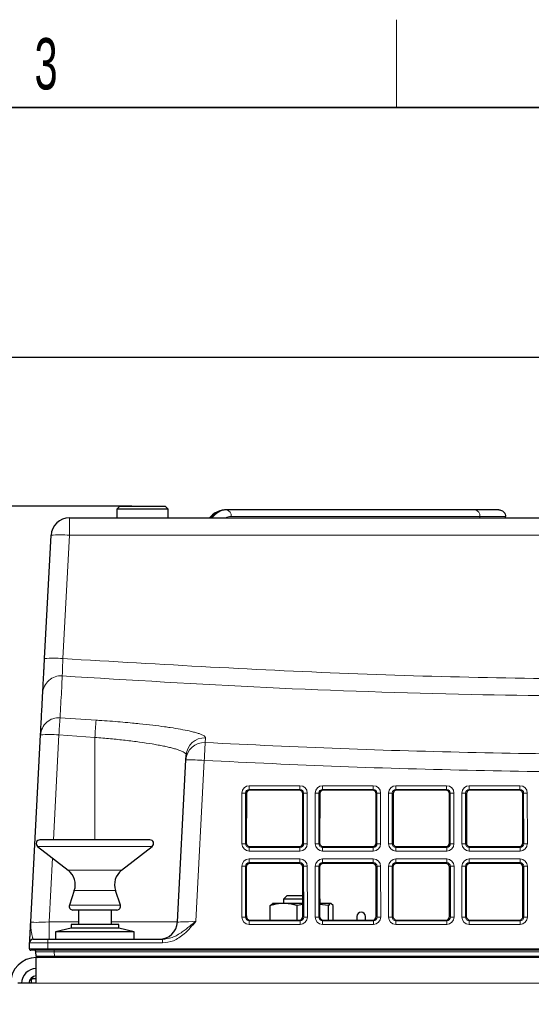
# Paper-space layout 'Blatt5' of a CAD drawing. Header units: millimetres. Extents: x 5 to 418, y 2 to 292.
# Tile 11 of 29: x 144 to 178, y 221 to 288. Entities that reach past the tile are written whole.
import ezdxf

# ---------------------------------------------------------------- set-up
doc = ezdxf.new("R2010")
doc.units = ezdxf.units.MM
doc.layers.add('SLD-0', color=7, linetype='Continuous')
doc.styles.add('SLDTEXTSTYLE0', font='TXT', dxfattribs={"width": 0.605})
doc.dimstyles.new('SLDDIMSTYLE6', dxfattribs={"dimtxt": 3.5, "dimasz": 3.302, "dimexe": 0, "dimexo": 0.0625, "dimgap": 0.875, "dimtad": 1, "dimlfac": 2, "dimrnd": 1e-09, "dimzin": 12, "dimdsep": 46, "dimtxsty": 'SLDTEXTSTYLE0', "dimsah": 1, "dimcen": 0.09, "dimadec": 0, "dimazin": 3, "dimtfac": 1, "dimtofl": 0, "dimtmove": 0, "dimatfit": 3, "dimfxl": 1, "dimfrac": 2, "dimtolj": 1, "dimtzin": 12, "dimarcsym": 0})

# ---------------------------------------------------------------- blocks, each defined once
blk = doc.blocks.new('_D_35')
at = {"layer": 'SLD-0', "color": 7}
for p, q in [((151.204, 255.307), (102.77, 255.307)), ((103.77, 139.557), (103.77, 255.307)), ((133.18, 139.557), (102.77, 139.557))]:
    blk.add_line(p, q, dxfattribs=at)
for points in [[(103.77, 255.307), (103.262, 252.005), (104.278, 252.005)], [(103.77, 139.557), (104.278, 142.859), (103.262, 142.859)]]:
    blk.add_solid(points, dxfattribs=at)
at = {"layer": 'SLD-0', "color": 7, "insert": (99.258, 191.416), "char_height": 3.5, "attachment_point": 1, "rotation": 90, "style": 'SLDTEXTSTYLE0'}
blk.add_mtext('231,5', dxfattribs=at)
blk = doc.blocks.new('_D_36')
at = {"layer": 'SLD-0', "color": 7}
for p, q in [((127.43, 162.557), (127.43, 266.477)), ((323.43, 162.557), (323.43, 266.477)), ((127.43, 265.477), (323.43, 265.477))]:
    blk.add_line(p, q, dxfattribs=at)
for points in [[(127.43, 265.477), (130.732, 264.969), (130.732, 265.985)], [(323.43, 265.477), (320.128, 265.985), (320.128, 264.969)]]:
    blk.add_solid(points, dxfattribs=at)
at = {"layer": 'SLD-0', "color": 7, "insert": (221.42, 269.989), "char_height": 3.5, "attachment_point": 1, "style": 'SLDTEXTSTYLE0'}
blk.add_mtext('392', dxfattribs=at)
blk = doc.blocks.new('_D_37')
at = {"layer": 'SLD-0', "color": 7}
for p, q in [((151.204, 255.307), (86.427, 255.307)), ((87.427, 255.307), (87.427, 107.057)), ((148.43, 107.057), (86.427, 107.057))]:
    blk.add_line(p, q, dxfattribs=at)
for centre, start, end in [((84.742, 181.826), 63.43495, 116.56505), ((84.742, 180.538), 243.43495, 296.56505)]:
    blk.add_arc(centre, 6.006, start, end, dxfattribs=at)
for points in [[(87.427, 255.307), (86.919, 252.005), (87.935, 252.005)], [(87.427, 107.057), (87.935, 110.359), (86.919, 110.359)]]:
    blk.add_solid(points, dxfattribs=at)
at = {"layer": 'SLD-0', "color": 7, "insert": (82.916, 175.166), "char_height": 3.5, "attachment_point": 1, "rotation": 90, "style": 'SLDTEXTSTYLE0'}
blk.add_mtext('296,5', dxfattribs=at)

psp = doc.layouts.new('Blatt5')

# ---------------------------------------------------------------- linework, layer by layer
at = {"color": 7, "linetype": 'Continuous', "lineweight": 25}
for p, q in [((150.3799, 255.307), (150.1799, 255.107)), ((150.3799, 255.307), (151.2281, 255.307)), ((151.2281, 255.307), (153.4799, 255.307)), ((153.6799, 255.107), (153.4799, 255.307)), ((150.1799, 255.107), (150.1799, 254.507)), ((151.1376, 255.107), (150.1799, 255.107)), ((153.6799, 255.107), (151.1376, 255.107)), ((153.6799, 254.507), (153.6799, 255.107)), ((157.6485, 255.057), (157.5778, 255.057)), ((174.6044, 255.057), (157.6485, 255.057)), ((176.223, 255.057), (174.6044, 255.057)), ((176.6735, 254.507), (176.6735, 254.607)), ((146.9384, 254.507), (226.4215, 254.507)), ((145.2493, 244.911), (145.6901, 253.3225)), ((144.3075, 226.9416), (144.9761, 239.6983)), ((154.3075, 226.9416), (154.8873, 238.0046)), ((154.8873, 238.0046), (154.9041, 238.3245)), ((162.6043, 235.9311), (159.2556, 235.9311)), ((167.6043, 235.9311), (164.2556, 235.9311)), ((172.6043, 235.9311), (169.2556, 235.9311)), ((177.6043, 235.9311), (174.2556, 235.9311)), ((159.0057, 235.6816), (159.0026, 232.3294)), ((162.8573, 232.3294), (162.8542, 235.6816)), ((164.0057, 235.6816), (164.0026, 232.3294)), ((167.8573, 232.3294), (167.8542, 235.6816)), ((169.0057, 235.6816), (169.0026, 232.3294)), ((172.8573, 232.3294), (172.8542, 235.6816)), ((174.0057, 235.6816), (174.0026, 232.3294)), ((177.8573, 232.3294), (177.8542, 235.6816)), ((152.4299, 232.5432), (144.9299, 232.5432)), ((144.776, 232.0962), (146.8613, 230.467)), ((150.4986, 230.467), (152.5838, 232.0962)), ((159.252, 232.0795), (162.6078, 232.0795)), ((164.252, 232.0795), (167.6078, 232.0795)), ((169.252, 232.0795), (172.6078, 232.0795)), ((174.252, 232.0795), (177.6078, 232.0795)), ((159.0011, 230.6862), (158.998, 227.3248)), ((162.6089, 230.9356), (159.251, 230.9356)), ((162.8618, 227.3248), (162.8588, 230.6862)), ((164.0011, 230.6862), (163.998, 227.3248)), ((167.6089, 230.9356), (164.251, 230.9356)), ((167.8618, 227.3248), (167.8588, 230.6862)), ((169.0011, 230.6862), (168.998, 227.3248)), ((172.6089, 230.9356), (169.251, 230.9356)), ((172.8618, 227.3248), (172.8588, 230.6862)), ((174.0011, 230.6862), (173.998, 227.3248)), ((177.6089, 230.9356), (174.251, 230.9356)), ((177.8618, 227.3248), (177.8588, 230.6862)), ((147.2771, 229.0854), (146.9429, 228.0864)), ((150.417, 228.0864), (150.0827, 229.0854)), ((161.7799, 228.757), (161.5299, 228.507)), ((161.5299, 228.507), (161.5299, 228.207)), ((161.621, 228.507), (161.5299, 228.507)), ((162.8608, 228.507), (161.621, 228.507)), ((161.7799, 228.757), (162.8605, 228.757)), ((164.0299, 228.507), (163.9991, 228.5378)), ((164.0299, 228.507), (163.9991, 228.507)), ((164.0299, 228.207), (164.0299, 228.507)), ((148.7159, 227.757), (147.1799, 227.757)), ((147.5549, 227.757), (147.5549, 226.757)), ((150.1799, 227.757), (148.7159, 227.757)), ((149.8049, 226.757), (149.8049, 227.757)), ((160.6386, 228.0628), (160.7994, 228.207)), ((160.6386, 227.0749), (160.6386, 228.0628)), ((161.5485, 228.207), (160.78, 228.207)), ((162.861, 228.207), (161.5485, 228.207)), ((162.8611, 228.141), (162.4583, 228.0628)), ((162.4583, 227.0749), (162.4583, 228.0628)), ((164.5996, 228.0628), (163.9988, 228.1437)), ((164.7604, 228.207), (164.0299, 228.207)), ((164.5996, 227.0749), (164.5996, 228.0628)), ((164.9212, 228.0628), (164.7604, 228.207)), ((164.9212, 227.0749), (164.9212, 228.0628)), ((159.0299, 227.2022), (159.0299, 227.307)), ((159.2474, 227.0749), (162.6124, 227.0749)), ((164.2474, 227.0749), (167.6124, 227.0749)), ((166.5299, 227.307), (166.5299, 227.0749)), ((167.1299, 227.0749), (167.1299, 227.307)), ((169.2474, 227.0749), (172.6124, 227.0749)), ((174.2474, 227.0749), (177.6124, 227.0749)), ((147.0549, 226.507), (146.0049, 226.257)), ((147.0549, 226.757), (147.0549, 226.507)), ((150.3049, 226.757), (147.0549, 226.757)), ((150.3049, 226.507), (147.0549, 226.507)), ((150.3049, 226.507), (150.3049, 226.757)), ((151.3549, 226.257), (150.3049, 226.507)), ((144.4827, 225.757), (145.4831, 225.757)), ((145.4831, 225.757), (153.2789, 225.757)), ((146.0049, 226.257), (146.0049, 225.757)), ((151.3549, 226.257), (146.0049, 226.257)), ((151.3549, 225.757), (151.3549, 226.257)), ((144.2117, 225.1123), (144.233, 225.5201)), ((145.462, 225.007), (144.3115, 225.007)), ((144.675, 224.6018), (144.6587, 224.9123)), ((144.675, 224.6018), (144.6808, 224.4914)), ((144.6799, 222.757), (144.6799, 224.507)), ((306.1799, 224.507), (144.6799, 224.507)), ((224.4342, 225.007), (145.462, 225.007)), ((144.4549, 223.082), (144.6799, 223.082)), ((144.6799, 222.757), (143.4299, 222.757)), ((144.3549, 222.757), (144.3549, 222.982))]:
    psp.add_line(p, q, dxfattribs=at)
at = {"color": 7, "linetype": 'Continuous', "lineweight": 18}
for p, q in [((157.9667, 254.607), (174.9226, 254.607)), ((174.9226, 254.507), (174.9226, 254.607)), ((174.9226, 254.607), (176.6735, 254.607)), ((146.9384, 254.507), (146.9384, 253.3225)), ((146.9384, 253.3225), (146.4975, 244.911)), ((226.4215, 253.3225), (146.9384, 253.3225)), ((146.3092, 240.8738), (148.7597, 240.7104)), ((146.2244, 239.6983), (145.8494, 232.5432)), ((148.6799, 239.5346), (146.2244, 239.6983)), ((148.6799, 239.5346), (148.6799, 232.5432)), ((156.1356, 237.961), (155.5604, 226.9852)), ((159.2027, 236.2379), (162.6571, 236.2379)), ((159.2027, 235.9839), (159.2027, 236.2379)), ((162.6571, 235.9839), (159.2027, 235.9839)), ((159.2027, 235.9839), (159.2556, 235.9311)), ((162.6043, 235.9311), (162.6571, 235.9839)), ((162.6571, 235.9839), (162.6571, 236.2379)), ((164.2027, 236.2379), (167.6571, 236.2379)), ((164.2027, 235.9839), (164.2027, 236.2379)), ((167.6571, 235.9839), (164.2027, 235.9839)), ((164.2027, 235.9839), (164.2556, 235.9311)), ((167.6043, 235.9311), (167.6571, 235.9839)), ((167.6571, 235.9839), (167.6571, 236.2379)), ((169.2027, 236.2379), (172.6571, 236.2379)), ((169.2027, 235.9839), (169.2027, 236.2379)), ((172.6571, 235.9839), (169.2027, 235.9839)), ((169.2027, 235.9839), (169.2556, 235.9311)), ((172.6043, 235.9311), (172.6571, 235.9839)), ((172.6571, 235.9839), (172.6571, 236.2379)), ((174.2027, 236.2379), (177.6571, 236.2379)), ((174.2027, 235.9839), (174.2027, 236.2379)), ((177.6571, 235.9839), (174.2027, 235.9839)), ((174.2027, 235.9839), (174.2556, 235.9311)), ((177.6043, 235.9311), (177.6571, 235.9839)), ((177.6571, 235.9839), (177.6571, 236.2379)), ((158.6998, 232.2806), (158.703, 235.739)), ((158.9526, 235.7347), (158.9495, 232.2762)), ((159.0057, 235.6816), (158.9526, 235.7347)), ((162.9072, 235.7347), (162.8542, 235.6816)), ((162.9104, 232.2762), (162.9072, 235.7347)), ((163.1569, 235.739), (163.1601, 232.2806)), ((163.6998, 232.2806), (163.703, 235.739)), ((163.9526, 235.7347), (163.9495, 232.2762)), ((164.0057, 235.6816), (163.9526, 235.7347)), ((167.9072, 235.7347), (167.8542, 235.6816)), ((167.9104, 232.2762), (167.9072, 235.7347)), ((168.1569, 235.739), (168.1601, 232.2806)), ((168.6998, 232.2806), (168.703, 235.739)), ((168.9526, 235.7347), (168.9495, 232.2762)), ((169.0057, 235.6816), (168.9526, 235.7347)), ((172.9072, 235.7347), (172.8542, 235.6816)), ((172.9104, 232.2762), (172.9072, 235.7347)), ((173.1569, 235.739), (173.1601, 232.2806)), ((173.6998, 232.2806), (173.703, 235.739)), ((173.9526, 235.7347), (173.9495, 232.2762)), ((174.0057, 235.6816), (173.9526, 235.7347)), ((177.9072, 235.7347), (177.8542, 235.6816)), ((177.9104, 232.2762), (177.9072, 235.7347)), ((178.1569, 235.739), (178.1601, 232.2806)), ((148.7735, 232.0962), (144.776, 232.0962)), ((152.5838, 232.0962), (148.7735, 232.0962)), ((158.9495, 232.2762), (159.0026, 232.3294)), ((159.252, 232.0795), (159.1987, 232.0261)), ((159.1987, 231.7808), (159.1987, 232.0261)), ((159.1987, 232.0261), (162.6612, 232.0261)), ((162.6612, 231.7808), (159.1987, 231.7808)), ((162.6612, 232.0261), (162.6078, 232.0795)), ((162.6612, 231.7808), (162.6612, 232.0261)), ((162.8573, 232.3294), (162.9104, 232.2762)), ((163.9495, 232.2762), (164.0026, 232.3294)), ((164.252, 232.0795), (164.1987, 232.0261)), ((164.1987, 231.7808), (164.1987, 232.0261)), ((164.1987, 232.0261), (167.6612, 232.0261)), ((167.6612, 231.7808), (164.1987, 231.7808)), ((167.6612, 232.0261), (167.6078, 232.0795)), ((167.6612, 231.7808), (167.6612, 232.0261)), ((167.8573, 232.3294), (167.9104, 232.2762)), ((168.9495, 232.2762), (169.0026, 232.3294)), ((169.252, 232.0795), (169.1987, 232.0261)), ((169.1987, 231.7808), (169.1987, 232.0261)), ((169.1987, 232.0261), (172.6612, 232.0261)), ((172.6612, 231.7808), (169.1987, 231.7808)), ((172.6612, 232.0261), (172.6078, 232.0795)), ((172.6612, 231.7808), (172.6612, 232.0261)), ((172.8573, 232.3294), (172.9104, 232.2762)), ((173.9495, 232.2762), (174.0026, 232.3294)), ((174.252, 232.0795), (174.1987, 232.0261)), ((174.1987, 231.7808), (174.1987, 232.0261)), ((174.1987, 232.0261), (177.6612, 232.0261)), ((177.6612, 231.7808), (174.1987, 231.7808)), ((177.6612, 232.0261), (177.6078, 232.0795)), ((177.6612, 231.7808), (177.6612, 232.0261)), ((177.8573, 232.3294), (177.9104, 232.2762)), ((145.7847, 231.3082), (145.5558, 226.9416)), ((159.1982, 231.2425), (162.6617, 231.2425)), ((159.1982, 230.9885), (159.1982, 231.2425)), ((162.6617, 230.9885), (162.6617, 231.2425)), ((164.1982, 231.2425), (167.6617, 231.2425)), ((164.1982, 230.9885), (164.1982, 231.2425)), ((167.6617, 230.9885), (167.6617, 231.2425)), ((169.1982, 231.2425), (172.6617, 231.2425)), ((169.1982, 230.9885), (169.1982, 231.2425)), ((172.6617, 230.9885), (172.6617, 231.2425)), ((174.1982, 231.2425), (177.6617, 231.2425)), ((174.1982, 230.9885), (174.1982, 231.2425)), ((177.6617, 230.9885), (177.6617, 231.2425)), ((148.7235, 230.467), (146.8613, 230.467)), ((150.4986, 230.467), (148.7235, 230.467)), ((158.6952, 227.276), (158.6984, 230.7436)), ((158.9481, 230.7393), (158.9449, 227.2716)), ((159.0011, 230.6862), (158.9481, 230.7393)), ((162.6617, 230.9885), (159.1982, 230.9885)), ((159.1982, 230.9885), (159.251, 230.9356)), ((162.6089, 230.9356), (162.6617, 230.9885)), ((162.9118, 230.7393), (162.8588, 230.6862)), ((162.915, 227.2716), (162.9118, 230.7393)), ((163.1615, 230.7436), (163.1646, 227.276)), ((163.6952, 227.276), (163.6984, 230.7436)), ((163.9481, 230.7393), (163.9449, 227.2716)), ((164.0011, 230.6862), (163.9481, 230.7393)), ((167.6617, 230.9885), (164.1982, 230.9885)), ((164.1982, 230.9885), (164.251, 230.9356)), ((167.6089, 230.9356), (167.6617, 230.9885)), ((167.9118, 230.7393), (167.8588, 230.6862)), ((167.915, 227.2716), (167.9118, 230.7393)), ((168.1615, 230.7436), (168.1646, 227.276)), ((168.6952, 227.276), (168.6984, 230.7436)), ((168.9481, 230.7393), (168.9449, 227.2716)), ((169.0011, 230.6862), (168.9481, 230.7393)), ((172.6617, 230.9885), (169.1982, 230.9885)), ((169.1982, 230.9885), (169.251, 230.9356)), ((172.6089, 230.9356), (172.6617, 230.9885)), ((172.9118, 230.7393), (172.8588, 230.6862)), ((172.915, 227.2716), (172.9118, 230.7393)), ((173.1615, 230.7436), (173.1646, 227.276)), ((173.6952, 227.276), (173.6984, 230.7436)), ((173.9481, 230.7393), (173.9449, 227.2716)), ((174.0011, 230.6862), (173.9481, 230.7393)), ((177.6617, 230.9885), (174.1982, 230.9885)), ((174.1982, 230.9885), (174.251, 230.9356)), ((177.6089, 230.9356), (177.6617, 230.9885)), ((177.9118, 230.7393), (177.8588, 230.6862)), ((177.915, 227.2716), (177.9118, 230.7393)), ((178.1615, 230.7436), (178.1646, 227.276)), ((148.7135, 229.0854), (147.2771, 229.0854)), ((150.0827, 229.0854), (148.7135, 229.0854)), ((148.7215, 228.0864), (146.9429, 228.0864)), ((150.417, 228.0864), (148.7215, 228.0864)), ((158.9449, 227.2716), (158.998, 227.3248)), ((159.2474, 227.0749), (159.1941, 227.0215)), ((162.6658, 227.0215), (162.6124, 227.0749)), ((162.8618, 227.3248), (162.915, 227.2716)), ((163.9449, 227.2716), (163.998, 227.3248)), ((164.2474, 227.0749), (164.1941, 227.0215)), ((167.6658, 227.0215), (167.6124, 227.0749)), ((167.8618, 227.3248), (167.915, 227.2716)), ((168.9449, 227.2716), (168.998, 227.3248)), ((169.2474, 227.0749), (169.1941, 227.0215)), ((172.6658, 227.0215), (172.6124, 227.0749)), ((172.8618, 227.3248), (172.915, 227.2716)), ((173.9449, 227.2716), (173.998, 227.3248)), ((174.2474, 227.0749), (174.1941, 227.0215)), ((177.6658, 227.0215), (177.6124, 227.0749)), ((177.8618, 227.3248), (177.915, 227.2716)), ((145.5558, 226.9416), (145.5558, 225.757)), ((145.5558, 226.9416), (147.5549, 226.9416)), ((149.8049, 226.9416), (154.3075, 226.9416)), ((159.1941, 226.7762), (159.1941, 227.0215)), ((159.1941, 227.0215), (162.6658, 227.0215)), ((162.6658, 226.7762), (159.1941, 226.7762)), ((162.6658, 226.7762), (162.6658, 227.0215)), ((164.1941, 226.7762), (164.1941, 227.0215)), ((164.1941, 227.0215), (167.6658, 227.0215)), ((167.6658, 226.7762), (164.1941, 226.7762)), ((167.6658, 226.7762), (167.6658, 227.0215)), ((169.1941, 226.7762), (169.1941, 227.0215)), ((169.1941, 227.0215), (172.6658, 227.0215)), ((172.6658, 226.7762), (169.1941, 226.7762)), ((172.6658, 226.7762), (172.6658, 227.0215)), ((174.1941, 226.7762), (174.1941, 227.0215)), ((174.1941, 227.0215), (177.6658, 227.0215)), ((177.6658, 226.7762), (174.1941, 226.7762)), ((177.6658, 226.7762), (177.6658, 227.0215)), ((145.4831, 225.5114), (145.4831, 225.757)), ((153.2789, 225.5114), (153.2789, 225.757)), ((145.4831, 225.5114), (145.462, 225.1088)), ((145.462, 225.1088), (224.4342, 225.1088)), ((145.462, 225.007), (145.462, 225.1088)), ((153.2789, 225.5114), (145.4831, 225.5114)), ((145.907, 224.9123), (145.907, 225.007)), ((224.4008, 224.9123), (145.907, 224.9123)), ((145.907, 224.9123), (145.9233, 224.6018)), ((145.9233, 224.6018), (224.346, 224.6018)), ((145.9233, 224.6018), (145.9233, 224.507)), ((144.4549, 223.082), (144.4549, 223.2035)), ((144.3549, 222.982), (144.2334, 222.982)), ((144.6799, 222.757), (306.1799, 222.757))]:
    psp.add_line(p, q, dxfattribs=at)
at = {"color": 7, "linetype": 'Continuous', "lineweight": 25, "flags": 128}
psp.add_lwpolyline([(159.0299, 227.307), (159.0071, 227.4218), (158.9981, 227.4415)], dxfattribs=at)
at = {"color": 7, "linetype": 'Continuous', "lineweight": 18}
for centre, radius, start, end in [((157.636, 253.8166), 1.2418, 92.683823, 146.21951), ((157.7067, 253.8166), 1.2418, 92.683823, 146.21951), ((157.9723, 253.7853), 0.8217, 90.39068, 118.564344), ((157.569, 254.6633), 0.4017, 351.950533, 78.578246), ((174.5248, 254.6633), 0.4017, 351.950533, 78.578246), ((146.3142, 247.3406), 6.0143, 84.043308, 95.956692), ((145.8734, 238.9292), 6.0143, 84.043308, 95.956692), ((146.3719, 242.485), 1.2481, 86.010055, 176.907394), ((146.2212, 239.6299), 1.247, 85.954089, 176.853299), ((247.2912, 232.9958), 101.2888, 175.53917, 176.205815), ((256.1194, 232.8319), 107.6484, 175.802945, 176.430196), ((145.6002, 233.7165), 6.0143, 84.043308, 95.956692), ((156.1319, 237.9358), 1.2464, 86.860809, 176.835883), ((156.1488, 238.2558), 1.2466, 86.86776, 176.84185), ((579.8502, 216.1527), 424.2754, 176.888726, 177.053626), ((154.886, 220.0771), 17.9275, 86.003023, 89.995758), ((158.7574, 231.7081), 4.0313, 87.224069, 90.773492), ((163.1025, 231.7081), 4.0313, 89.226508, 92.775931), ((163.7574, 231.7081), 4.0313, 87.224069, 90.773492), ((168.1025, 231.7081), 4.0313, 89.226508, 92.775931), ((168.7574, 231.7081), 4.0313, 87.224069, 90.773492), ((173.1025, 231.7081), 4.0313, 89.226508, 92.775931), ((173.7574, 231.7081), 4.0313, 87.224069, 90.773492), ((178.1025, 231.7081), 4.0313, 89.226508, 92.775931), ((158.7542, 228.2496), 4.0313, 87.224069, 90.773492), ((163.1056, 228.2496), 4.0313, 89.226508, 92.775931), ((163.7542, 228.2496), 4.0313, 87.224069, 90.773492), ((168.1056, 228.2496), 4.0313, 89.226508, 92.775931), ((168.7542, 228.2496), 4.0313, 87.224069, 90.773492), ((173.1056, 228.2496), 4.0313, 89.226508, 92.775931), ((173.7542, 228.2496), 4.0313, 87.224069, 90.773492), ((178.1056, 228.2496), 4.0313, 89.226508, 92.775931), ((158.7528, 226.7127), 4.0313, 87.224069, 90.773492), ((163.1071, 226.7127), 4.0313, 89.226508, 92.775931), ((163.7528, 226.7127), 4.0313, 87.224069, 90.773492), ((168.1071, 226.7127), 4.0313, 89.226508, 92.775931), ((168.7528, 226.7127), 4.0313, 87.224069, 90.773492), ((173.1071, 226.7127), 4.0313, 89.226508, 92.775931), ((173.7528, 226.7127), 4.0313, 87.224069, 90.773492), ((178.1071, 226.7127), 4.0313, 89.226508, 92.775931), ((158.7496, 223.2451), 4.0313, 87.224069, 90.773492), ((163.1102, 223.2451), 4.0313, 89.226508, 92.775931), ((163.7496, 223.2451), 4.0313, 87.224069, 90.773492), ((168.1102, 223.2451), 4.0313, 89.226508, 92.775931), ((168.7496, 223.2451), 4.0313, 87.224069, 90.773492), ((173.1102, 223.2451), 4.0313, 89.226508, 92.775931), ((173.7496, 223.2451), 4.0313, 87.224069, 90.773492), ((178.1102, 223.2451), 4.0313, 89.226508, 92.775931)]:
    psp.add_arc(centre, radius, start, end, dxfattribs=at)
at = {"color": 7, "linetype": 'Continuous', "lineweight": 25}
for centre, radius, start, end in [((146.9384, 253.257), 1.25, 90, 177), ((144.9299, 232.2932), 0.25, 90, 232), ((152.4299, 232.2932), 0.25, 308, 90), ((146.0917, 229.482), 1.25, 341.5, 52), ((151.2681, 229.482), 1.25, 128, 198.5), ((147.1799, 228.007), 0.25, 161.5, 270), ((150.1799, 228.007), 0.25, 270, 18.5), ((166.8299, 227.307), 0.3, 0, 180), ((153.0592, 227.007), 1.25, 270, 357), ((144.4827, 225.507), 0.25, 90, 177), ((144.3115, 225.107), 0.1, 177, 270), ((144.6799, 222.757), 1.75, 90, 180), ((144.5588, 224.907), 0.1, 3, 90), ((144.7748, 224.607), 0.1, 183, 270), ((144.6799, 222.757), 1, 90, 180), ((144.6799, 222.757), 0.5, 90, 180), ((144.4549, 222.982), 0.1, 90, 180)]:
    psp.add_arc(centre, radius, start, end, dxfattribs=at)
at = {"color": 7, "linetype": 'Continuous', "lineweight": 18}
for centre, major_axis, ratio, start_param, end_param in [((159.2037, 235.7377), (0.4261, -0.2634), 0.9979617, 2.1253446, 3.6934019), ((159.2037, 235.7333), (0.2008, -0.1516), 0.9933986, 2.2177606, 3.7858179), ((162.6562, 235.7377), (0.4261, 0.2634), 0.9979617, 5.7313761, 7.2994334), ((162.6562, 235.7333), (0.2008, 0.1516), 0.9933986, 5.6389601, 7.2070174), ((164.2037, 235.7377), (0.4261, -0.2634), 0.9979617, 2.1253446, 3.6934019), ((164.2037, 235.7333), (0.2008, -0.1516), 0.9933986, 2.2177606, 3.7858179), ((167.6562, 235.7377), (0.4261, 0.2634), 0.9979617, 5.7313761, 7.2994334), ((167.6562, 235.7333), (0.2008, 0.1516), 0.9933986, 5.6389601, 7.2070174), ((169.2037, 235.7377), (0.4261, -0.2634), 0.9979617, 2.1253446, 3.6934019), ((169.2037, 235.7333), (0.2008, -0.1516), 0.9933986, 2.2177606, 3.7858179), ((172.6562, 235.7377), (0.4261, 0.2634), 0.9979617, 5.7313761, 7.2994334), ((172.6562, 235.7333), (0.2008, 0.1516), 0.9933986, 5.6389601, 7.2070174), ((174.2037, 235.7377), (0.4261, -0.2634), 0.9979617, 2.1253446, 3.6934019), ((174.2037, 235.7333), (0.2008, -0.1516), 0.9933986, 2.2177606, 3.7858179), ((177.6562, 235.7377), (0.4261, 0.2634), 0.9979617, 5.7313761, 7.2994334), ((177.6562, 235.7333), (0.2008, 0.1516), 0.9933986, 5.6389601, 7.2070174), ((159.2005, 232.2819), (0.3089, 0.3955), 0.9962403, 2.234797, 3.8028543), ((159.2005, 232.2776), (0.1619, 0.1938), 0.9898801, 2.2670539, 3.8351112), ((162.6594, 232.2819), (-0.3089, 0.3955), 0.9962403, 2.480331, 4.0483883), ((162.6594, 232.2776), (-0.1619, 0.1938), 0.9898801, 2.4480741, 4.0161314), ((164.2005, 232.2819), (0.3089, 0.3955), 0.9962403, 2.234797, 3.8028543), ((164.2005, 232.2776), (0.1619, 0.1938), 0.9898801, 2.2670539, 3.8351112), ((167.6594, 232.2819), (-0.3089, 0.3955), 0.9962403, 2.480331, 4.0483883), ((167.6594, 232.2776), (-0.1619, 0.1938), 0.9898801, 2.4480741, 4.0161314), ((169.2005, 232.2819), (0.3089, 0.3955), 0.9962403, 2.234797, 3.8028543), ((169.2005, 232.2776), (0.1619, 0.1938), 0.9898801, 2.2670539, 3.8351112), ((172.6594, 232.2819), (-0.3089, 0.3955), 0.9962403, 2.480331, 4.0483883), ((172.6594, 232.2776), (-0.1619, 0.1938), 0.9898801, 2.4480741, 4.0161314), ((174.2005, 232.2819), (0.3089, 0.3955), 0.9962403, 2.234797, 3.8028543), ((174.2005, 232.2776), (0.1619, 0.1938), 0.9898801, 2.2670539, 3.8351112), ((177.6594, 232.2819), (-0.3089, 0.3955), 0.9962403, 2.480331, 4.0483883), ((177.6594, 232.2776), (-0.1619, 0.1938), 0.9898801, 2.4480741, 4.0161314), ((159.1991, 230.7422), (0.4261, -0.2634), 0.9979617, 2.1253446, 3.6934019), ((162.6608, 230.7422), (0.4261, 0.2634), 0.9979617, 5.7313761, 7.2994334), ((164.1991, 230.7422), (0.4261, -0.2634), 0.9979617, 2.1253446, 3.6934019), ((167.6608, 230.7422), (0.4261, 0.2634), 0.9979617, 5.7313761, 7.2994334), ((169.1991, 230.7422), (0.4261, -0.2634), 0.9979617, 2.1253446, 3.6934019), ((172.6608, 230.7422), (0.4261, 0.2634), 0.9979617, 5.7313761, 7.2994334), ((174.1991, 230.7422), (0.4261, -0.2634), 0.9979617, 2.1253446, 3.6934019), ((177.6608, 230.7422), (0.4261, 0.2634), 0.9979617, 5.7313761, 7.2994334), ((159.1991, 230.7379), (0.2008, -0.1516), 0.9933986, 2.2177606, 3.7858179), ((162.6608, 230.7379), (0.2008, 0.1516), 0.9933986, 5.6389601, 7.2070174), ((164.1991, 230.7379), (0.2008, -0.1516), 0.9933986, 2.2177606, 3.7858179), ((167.6608, 230.7379), (0.2008, 0.1516), 0.9933986, 5.6389601, 7.2070174), ((169.1991, 230.7379), (0.2008, -0.1516), 0.9933986, 2.2177606, 3.7858179), ((172.6608, 230.7379), (0.2008, 0.1516), 0.9933986, 5.6389601, 7.2070174), ((174.1991, 230.7379), (0.2008, -0.1516), 0.9933986, 2.2177606, 3.7858179), ((177.6608, 230.7379), (0.2008, 0.1516), 0.9933986, 5.6389601, 7.2070174), ((159.1959, 227.2774), (0.3089, 0.3955), 0.9962403, 2.234797, 3.8028543), ((159.1959, 227.273), (0.1619, 0.1938), 0.9898801, 2.2670539, 3.8351112), ((162.664, 227.2774), (-0.3089, 0.3955), 0.9962403, 2.480331, 4.0483883), ((162.664, 227.273), (-0.1619, 0.1938), 0.9898801, 2.4480741, 4.0161314), ((164.1959, 227.2774), (0.3089, 0.3955), 0.9962403, 2.234797, 3.8028543), ((164.1959, 227.273), (0.1619, 0.1938), 0.9898801, 2.2670539, 3.8351112), ((167.664, 227.2774), (-0.3089, 0.3955), 0.9962403, 2.480331, 4.0483883), ((167.664, 227.273), (-0.1619, 0.1938), 0.9898801, 2.4480741, 4.0161314), ((169.1959, 227.2774), (0.3089, 0.3955), 0.9962403, 2.234797, 3.8028543), ((169.1959, 227.273), (0.1619, 0.1938), 0.9898801, 2.2670539, 3.8351112), ((172.664, 227.2774), (-0.3089, 0.3955), 0.9962403, 2.480331, 4.0483883), ((172.664, 227.273), (-0.1619, 0.1938), 0.9898801, 2.4480741, 4.0161314), ((174.1959, 227.2774), (0.3089, 0.3955), 0.9962403, 2.234797, 3.8028543), ((174.1959, 227.273), (0.1619, 0.1938), 0.9898801, 2.2670539, 3.8351112), ((177.664, 227.2774), (-0.3089, 0.3955), 0.9962403, 2.480331, 4.0483883), ((177.664, 227.273), (-0.1619, 0.1938), 0.9898801, 2.4480741, 4.0161314), ((145.5627, 227.007), (1.2551, 0.0658), 0.051695, 3.1361596, 4.7042169), ((155.5627, 227.007), (1.2551, 0.0655), 0.017239, 3.1397852, 4.7096681), ((145.4631, 225.107), (1.2514, -0.0052), 0.001391, 1.5716426, 3.1415256), ((145.4841, 225.507), (1.251, -0.0131), 0.0034796, 1.5715638, 3.1414468), ((145.9107, 224.907), (1.252, -0.0052), 0.0041678, 1.5737713, 3.1418286), ((145.9264, 224.607), (1.2514, 0.0052), 0.0041715, 3.1417938, 4.7098511)]:
    psp.add_ellipse(centre, major_axis=major_axis, ratio=ratio, start_param=start_param, end_param=end_param, dxfattribs=at)
at = {"color": 7, "linetype": 'Continuous', "lineweight": 25}
for centre, major_axis, ratio, start_param, end_param in [((159.256, 235.681), (0.2131, -0.1317), 0.9979617, 2.1253446, 3.6934019), ((162.6039, 235.681), (0.2131, 0.1317), 0.9979617, 5.7313761, 7.2994334), ((164.256, 235.681), (0.2131, -0.1317), 0.9979617, 2.1253446, 3.6934019), ((167.6039, 235.681), (0.2131, 0.1317), 0.9979617, 5.7313761, 7.2994334), ((169.256, 235.681), (0.2131, -0.1317), 0.9979617, 2.1253446, 3.6934019), ((172.6039, 235.681), (0.2131, 0.1317), 0.9979617, 5.7313761, 7.2994334), ((174.256, 235.681), (0.2131, -0.1317), 0.9979617, 2.1253446, 3.6934019), ((177.6039, 235.681), (0.2131, 0.1317), 0.9979617, 5.7313761, 7.2994334), ((159.2529, 232.33), (0.1545, 0.1978), 0.9962403, 2.234797, 3.8028543), ((162.6069, 232.33), (-0.1545, 0.1978), 0.9962403, 2.480331, 4.0483883), ((164.2529, 232.33), (0.1545, 0.1978), 0.9962403, 2.234797, 3.8028543), ((167.6069, 232.33), (-0.1545, 0.1978), 0.9962403, 2.480331, 4.0483883), ((169.2529, 232.33), (0.1545, 0.1978), 0.9962403, 2.234797, 3.8028543), ((172.6069, 232.33), (-0.1545, 0.1978), 0.9962403, 2.480331, 4.0483883), ((174.2529, 232.33), (0.1545, 0.1978), 0.9962403, 2.234797, 3.8028543), ((177.6069, 232.33), (-0.1545, 0.1978), 0.9962403, 2.480331, 4.0483883), ((159.2514, 230.6855), (0.2131, -0.1317), 0.9979617, 2.1253446, 3.6934019), ((162.6084, 230.6855), (0.2131, 0.1317), 0.9979617, 5.7313761, 7.2994334), ((164.2514, 230.6855), (0.2131, -0.1317), 0.9979617, 2.1253446, 3.6934019), ((167.6084, 230.6855), (0.2131, 0.1317), 0.9979617, 5.7313761, 7.2994334), ((169.2514, 230.6855), (0.2131, -0.1317), 0.9979617, 2.1253446, 3.6934019), ((172.6084, 230.6855), (0.2131, 0.1317), 0.9979617, 5.7313761, 7.2994334), ((174.2514, 230.6855), (0.2131, -0.1317), 0.9979617, 2.1253446, 3.6934019), ((177.6084, 230.6855), (0.2131, 0.1317), 0.9979617, 5.7313761, 7.2994334), ((159.2484, 227.3255), (0.1545, 0.1978), 0.9962403, 2.234797, 3.8028543), ((162.6115, 227.3255), (-0.1545, 0.1978), 0.9962403, 2.480331, 4.0483883), ((164.2484, 227.3255), (0.1545, 0.1978), 0.9962403, 2.234797, 3.8028543), ((167.6115, 227.3255), (-0.1545, 0.1978), 0.9962403, 2.480331, 4.0483883), ((169.2484, 227.3255), (0.1545, 0.1978), 0.9962403, 2.234797, 3.8028543), ((172.6115, 227.3255), (-0.1545, 0.1978), 0.9962403, 2.480331, 4.0483883), ((174.2484, 227.3255), (0.1545, 0.1978), 0.9962403, 2.234797, 3.8028543), ((177.6115, 227.3255), (-0.1545, 0.1978), 0.9962403, 2.480331, 4.0483883)]:
    psp.add_ellipse(centre, major_axis=major_axis, ratio=ratio, start_param=start_param, end_param=end_param, dxfattribs=at)
for points, knots in [([(157.5778, 255.057), (157.4823, 255.0505), (157.2417, 255.0339), (156.8794, 254.8692), (156.6287, 254.6623), (156.5211, 254.5225), (156.5091, 254.507)], [0, 0, 0, 0, 0.2359396, 0.5941149, 0.9549701, 1, 1, 1, 1]), ([(176.223, 255.057), (176.2261, 255.057), (176.2595, 255.0568), (176.3432, 255.0464), (176.4669, 254.9957), (176.581, 254.8933), (176.6586, 254.7587), (176.6685, 254.6576), (176.6735, 254.607)], [0, 0, 0, 0, 0.0134637, 0.1420894, 0.3567824, 0.5712534, 0.785625, 1, 1, 1, 1]), ([(145.1256, 242.5523), (145.1261, 242.5601), (145.1267, 242.5727), (145.1289, 242.6153), (145.1323, 242.6797), (145.137, 242.7698), (145.1415, 242.8543), (145.1461, 242.9422), (145.1522, 243.0594), (145.1603, 243.214), (145.1677, 243.3556), (145.1758, 243.5096), (145.1845, 243.676), (145.1953, 243.882), (145.2047, 244.0613), (145.2146, 244.2498), (145.2249, 244.4467), (145.2372, 244.6808), (145.2453, 244.8353), (145.2493, 244.911)], [0, 0, 0, 0, 0.0621606, 0.1008384, 0.1786136, 0.2570868, 0.2965872, 0.3321196, 0.4016788, 0.4677182, 0.531053, 0.5665866, 0.6361482, 0.7021899, 0.7655266, 0.8010603, 0.8706218, 0.9366634, 1, 1, 1, 1]), ([(144.9761, 239.6983), (144.9794, 239.7622), (144.9958, 240.074), (145.0241, 240.6149), (145.0599, 241.2982), (145.094, 241.9479), (145.1151, 242.3509), (145.1256, 242.5523)], [0, 0, 0, 0, 0.0605347, 0.2953875, 0.5302456, 0.7651201, 1, 1, 1, 1]), ([(161.5485, 228.207), (161.3125, 228.19), (161.006, 228.1678), (160.7073, 228.0824), (160.6386, 228.0628)], [0, 0, 0, 0, 0.770166, 1, 1, 1, 1]), ([(162.4583, 228.0628), (162.4272, 228.0718), (162.3648, 228.0898), (162.2707, 228.1142), (162.1762, 228.1362), (162.0691, 228.1581), (161.9491, 228.1784), (161.8162, 228.1947), (161.6826, 228.2051), (161.5932, 228.2064), (161.5485, 228.207)], [0, 0, 0, 0, 0.1044208, 0.2088767, 0.3134542, 0.4180803, 0.5630806, 0.7082559, 0.8540178, 1, 1, 1, 1]), ([(164.7604, 228.207), (164.7354, 228.2008), (164.6813, 228.1873), (164.6282, 228.1063), (164.5996, 228.0628)], [0, 0, 0, 0, 0.461748, 1, 1, 1, 1]), ([(144.233, 225.5201), (144.2331, 225.5221), (144.2334, 225.528), (144.2363, 225.582), (144.2409, 225.6696), (144.2454, 225.757), (144.2511, 225.8647), (144.2576, 225.9882), (144.2656, 226.1408), (144.2754, 226.3285), (144.2874, 226.5568), (144.2982, 226.7637), (144.3051, 226.8947), (144.3075, 226.9402), (144.3075, 226.9416)], [0, 0, 0, 0, 0.0686241, 0.2077724, 0.2783635, 0.356554, 0.4352983, 0.5146483, 0.5944553, 0.7019677, 0.8153028, 0.9359951, 0.9980169, 1, 1, 1, 1])]:
    psp.add_open_spline(points, degree=3, knots=knots, dxfattribs=at)
at = {"color": 7, "linetype": 'Continuous', "lineweight": 18}
for points, knots in [([(146.4975, 244.911), (146.4926, 244.7713), (146.4826, 244.4921), (146.4703, 244.1294), (146.4618, 243.8629), (146.4589, 243.7531), (146.4588, 243.7341), (146.4588, 243.7301)], [0, 0, 0, 0, 0.2344392, 0.4688676, 0.7032609, 0.9375966, 1, 1, 1, 1]), ([(146.4975, 244.911), (153.2019, 244.5152), (166.618, 243.7232), (186.7405, 243.4007), (206.838, 243.6528), (220.1903, 244.3917), (226.8702, 244.7613)], [0, 0, 0, 0, 0.2504819, 0.5012443, 0.750484, 1, 1, 1, 1]), ([(146.4588, 243.7301), (146.4553, 243.6636), (146.4379, 243.331), (146.3912, 242.4405), (146.3418, 241.4968), (146.3092, 240.8738)], [0, 0, 0, 0, 0.0782984, 0.3914935, 1, 1, 1, 1]), ([(226.9505, 243.5833), (220.2644, 243.2139), (206.8848, 242.4747), (189.3349, 242.2457), (173.8349, 242.4304), (160.3894, 242.8688), (151.1031, 243.4429), (146.4588, 243.7301)], [0, 0, 0, 0, 0.2493797, 0.4990358, 0.6534909, 0.8266992, 1, 1, 1, 1]), ([(148.7597, 240.7104), (148.8876, 240.7019), (149.2656, 240.677), (149.8787, 240.6316), (150.58, 240.5738), (151.19, 240.518), (151.8774, 240.4495), (152.6264, 240.3662), (153.3166, 240.2775), (153.9537, 240.1855), (154.5334, 240.0904), (155.0462, 239.9889), (155.4143, 239.9015), (155.6769, 239.8279), (155.8912, 239.7542), (156.0348, 239.6899), (156.1506, 239.6195), (156.2107, 239.5589), (156.2153, 239.5151), (156.2169, 239.5005)], [0, 0, 0, 0, 0.0324539, 0.0959902, 0.1563158, 0.2141736, 0.2579609, 0.3442717, 0.4283657, 0.4723665, 0.5590962, 0.6435965, 0.6970754, 0.7509097, 0.8051744, 0.8598047, 0.8947021, 0.9647856, 1, 1, 1, 1]), ([(156.2001, 239.1803), (159.278, 239.0336), (165.4346, 238.7401), (174.679, 238.4779), (183.9296, 238.3463), (192.3653, 238.3574), (199.9825, 238.4669), (208.6238, 238.6904), (219.1072, 239.1114), (227.3136, 239.6538), (231.4177, 239.925)], [0, 0, 0, 0, 0.1228143, 0.245657, 0.3685852, 0.491542, 0.5818703, 0.6722099, 0.8360712, 1, 1, 1, 1]), ([(154.9041, 238.3245), (154.9029, 238.339), (154.8995, 238.3826), (154.8501, 238.4431), (154.7547, 238.513), (154.6372, 238.5766), (154.4618, 238.6496), (154.2426, 238.7237), (153.9835, 238.7976), (153.6874, 238.8707), (153.3576, 238.9426), (152.9905, 239.0139), (152.4627, 239.1062), (151.878, 239.1945), (151.2511, 239.2772), (150.5989, 239.3558), (149.9149, 239.4276), (149.2161, 239.4917), (148.8595, 239.5202), (148.6799, 239.5346)], [0, 0, 0, 0, 0.0348331, 0.1047884, 0.1399381, 0.1931839, 0.2468, 0.3009889, 0.3559621, 0.4090473, 0.4624991, 0.5165189, 0.5713173, 0.6773222, 0.7311188, 0.785692, 0.8916473, 0.9454297, 1, 1, 1, 1]), ([(156.2169, 239.5005), (156.2123, 239.4131), (156.2067, 239.3069), (156.2011, 239.1993), (156.2001, 239.1803)], [0, 0, 0, 0, 0.82378945, 1, 1, 1, 1]), ([(231.5067, 238.7071), (228.3201, 238.4924), (221.9461, 238.0628), (212.3709, 237.6092), (202.7865, 237.2955), (193.3051, 237.1376), (183.931, 237.1252), (174.6651, 237.2568), (165.3982, 237.5194), (159.2234, 237.8138), (156.1356, 237.961)], [0, 0, 0, 0, 0.1270359, 0.2541032, 0.3812652, 0.5084587, 0.6312728, 0.7541154, 0.8770434, 1, 1, 1, 1]), ([(144.3075, 226.9416), (144.3075, 226.9406), (144.3049, 226.892), (144.3028, 226.796), (144.3069, 226.6677), (144.3153, 226.5537), (144.3257, 226.4539), (144.3382, 226.3564), (144.3512, 226.2698), (144.3673, 226.1724), (144.3861, 226.07), (144.4077, 225.9646), (144.4263, 225.8853), (144.4423, 225.8277), (144.4563, 225.7883), (144.4698, 225.7622), (144.4784, 225.7587), (144.4827, 225.757)], [0, 0, 0, 0, 0.001934, 0.0886731, 0.1755175, 0.2387049, 0.3019214, 0.3652232, 0.4285617, 0.4760025, 0.5685604, 0.656026, 0.7396564, 0.8040339, 0.868821, 0.9341545, 1, 1, 1, 1]), ([(155.5604, 226.9852), (155.5592, 226.9838), (155.3108, 226.6807), (154.8725, 226.1616), (154.0806, 225.6132), (153.5351, 225.5439), (153.2789, 225.5114)], [0, 0, 0, 0, 0.0019525, 0.4191595, 0.7271526, 1, 1, 1, 1]), ([(153.2789, 225.757), (153.5032, 225.7853), (153.9945, 225.8473), (154.6025, 226.2292), (155.1184, 226.6251), (155.4223, 226.8727), (155.5591, 226.9842), (155.5604, 226.9852)], [0, 0, 0, 0, 0.2542234, 0.5569179, 0.8001576, 0.9980976, 1, 1, 1, 1])]:
    psp.add_open_spline(points, degree=3, knots=knots, dxfattribs=at)
at = {"layer": 'SLD-0', "color": 7, "lineweight": 18}
psp.add_line((169.25, 282.5), (169.25, 288.5), dxfattribs=at)
at = {"layer": 'SLD-0', "color": 7, "lineweight": 35}
psp.add_line((408, 282.5), (26, 282.5), dxfattribs=at)

# ---------------------------------------------------------------- texts
at = {"layer": 'SLD-0', "color": 7, "insert": (145.3527, 287.243), "char_height": 3.5, "attachment_point": 2, "style": 'SLDTEXTSTYLE0'}
psp.add_mtext('3', dxfattribs=at)

# ---------------------------------------------------------------- dimensions: what is measured, and where the dimension line sits
at = {"layer": 'SLD-0', "color": 7}
dim = psp.add_linear_dim(base=(323.4299, 265.4774), p1=(127.4299, 162.557), p2=(323.4299, 162.557), dimstyle='SLDDIMSTYLE6', dxfattribs=at)
dim.commit()
dim.dimension.update_dxf_attribs({"geometry": '_D_36', "text_midpoint": (225.4299, 265.4774), "dimtype": 160})
dim = psp.add_linear_dim(base=(87.4274, 107.057), p1=(151.2043, 255.307), p2=(148.4299, 107.057), angle=90, text='(<>)', dimstyle='SLDDIMSTYLE6', dxfattribs=at)
dim.commit()
dim.dimension.update_dxf_attribs({"geometry": '_D_37', "text_midpoint": (87.4274, 181.182), "dimtype": 160})
dim = psp.add_linear_dim(base=(103.7697, 255.307), p1=(133.1799, 139.557), p2=(151.2043, 255.307), angle=90, dimstyle='SLDDIMSTYLE6', dxfattribs=at)
dim.commit()
dim.dimension.update_dxf_attribs({"geometry": '_D_35', "text_midpoint": (103.7697, 197.432), "dimtype": 160})

doc.saveas('drawing.dxf')
